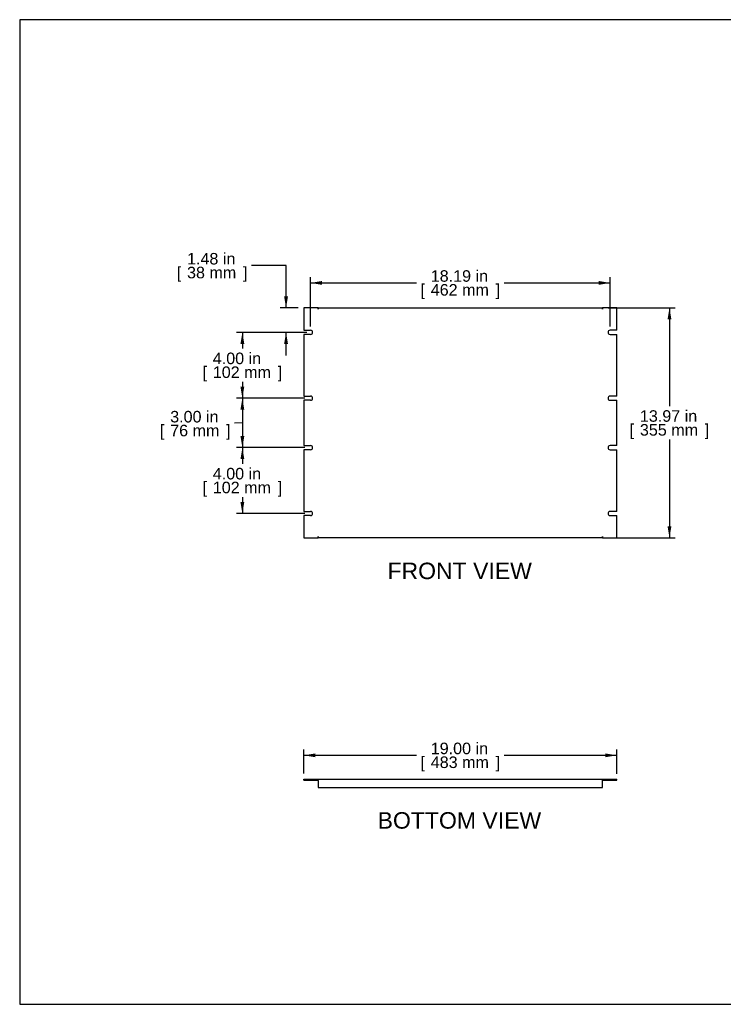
# Model space of a CAD drawing. Header units: inches. Extents: x 0 to 80, y 0 to 59.8.
# Tile 1 of 10: x 0 to 42.7, y 0 to 59.8. Entities that reach past the tile are written whole.
import ezdxf
from ezdxf.enums import TextEntityAlignment as Align

# ---------------------------------------------------------------- set-up
doc = ezdxf.new("R2010")
doc.units = ezdxf.units.IN
doc.header["$MEASUREMENT"] = 0
doc.layers.add('COM41797', color=7, linetype='Continuous')
doc.layers.add('Default', color=7, linetype='Continuous')
doc.styles.add('SEACAD_Arial', font='arial.ttf')
doc.dimstyles.new('WEB', dxfattribs={"dimtxt": 0.7, "dimasz": 0.7, "dimexe": 0.35, "dimexo": 0.35, "dimgap": 0.35, "dimtad": 0, "dimtih": 1, "dimtoh": 1, "dimzin": 4, "dimdsep": 46, "dimtxsty": 'SEACAD_Arial', "dimblk1": '_SE_FILLED', "dimblk2": '_SE_FILLED', "dimsah": 1, "dimcen": 0.35, "dimadec": 0, "dimazin": 0, "dimtfac": 1, "dimtofl": 0, "dimtmove": 0, "dimatfit": 3, "dimfxl": 1, "dimtolj": 1, "dimtzin": 4, "dimarcsym": 0})

# ---------------------------------------------------------------- blocks, each defined once
blk = doc.blocks.new('SE2')
at = {"layer": 'COM41797', "color": 7, "linetype": 'Continuous'}
for p, q in [((17.255, 42.284), (17.255, 40.925)), ((18.13, 42.284), (17.255, 42.284)), ((18.13, 42.198), (18.13, 42.284)), ((18.13, 42.284), (35.38, 42.284)), ((18.13, 42.284), (18.13, 42.198)), ((18.13, 42.198), (18.13, 42.198)), ((36.255, 42.284), (35.38, 42.284)), ((35.38, 42.198), (35.38, 42.284)), ((35.38, 42.284), (35.38, 42.198)), ((35.38, 42.198), (35.38, 42.198)), ((36.255, 40.925), (36.255, 42.284)), ((17.255, 40.925), (17.661, 40.925)), ((17.255, 40.675), (17.255, 36.925)), ((17.661, 40.675), (17.255, 40.675)), ((36.255, 40.925), (35.849, 40.925)), ((35.849, 40.675), (36.255, 40.675)), ((36.255, 36.925), (36.255, 40.675)), ((17.255, 36.925), (17.661, 36.925)), ((17.255, 36.675), (17.255, 33.925)), ((17.661, 36.675), (17.255, 36.675)), ((36.255, 36.925), (35.849, 36.925)), ((35.849, 36.675), (36.255, 36.675)), ((36.255, 33.925), (36.255, 36.675)), ((17.255, 33.925), (17.661, 33.925)), ((17.255, 33.675), (17.255, 29.925)), ((17.661, 33.675), (17.255, 33.675)), ((36.255, 33.925), (35.849, 33.925)), ((35.849, 33.675), (36.255, 33.675)), ((36.255, 29.925), (36.255, 33.675)), ((17.255, 29.925), (17.661, 29.925)), ((36.255, 29.925), (35.849, 29.925)), ((17.255, 29.675), (17.255, 28.316)), ((17.661, 29.675), (17.255, 29.675)), ((35.849, 29.675), (36.255, 29.675)), ((36.255, 28.316), (36.255, 29.675)), ((17.255, 28.316), (18.13, 28.316)), ((18.13, 28.402), (18.13, 28.316)), ((18.13, 28.402), (18.13, 28.402)), ((18.13, 28.316), (18.13, 28.402)), ((35.38, 28.316), (18.13, 28.316)), ((35.38, 28.402), (35.38, 28.402)), ((35.38, 28.402), (35.38, 28.316)), ((35.38, 28.316), (35.38, 28.402)), ((35.38, 28.316), (36.255, 28.316))]:
    blk.add_line(p, q, dxfattribs=at)
for centre, start, end in [((17.661, 40.8), 270, 90), ((35.849, 40.8), 90, 270), ((17.661, 36.8), 270, 90), ((35.849, 36.8), 90, 270), ((17.661, 33.8), 270, 90), ((35.849, 33.8), 90, 270), ((17.661, 29.8), 270, 90), ((35.849, 29.8), 90, 270)]:
    blk.add_arc(centre, 0.125, start, end, dxfattribs=at)
blk = doc.blocks.new('SE3')
at = {"layer": 'COM41797', "color": 7, "linetype": 'Continuous'}
for p, q in [((17.255, 13.666), (18.13, 13.666)), ((17.255, 13.609), (17.255, 13.666)), ((17.255, 13.609), (18.13, 13.609)), ((18.13, 13.609), (18.13, 13.666)), ((18.13, 13.666), (18.13, 13.666)), ((18.13, 13.58), (18.13, 13.666)), ((18.13, 13.666), (35.38, 13.666)), ((18.13, 13.609), (18.13, 13.609)), ((18.13, 13.58), (18.13, 13.166)), ((18.13, 13.166), (35.38, 13.166)), ((35.38, 13.666), (35.38, 13.666)), ((35.38, 13.666), (36.255, 13.666)), ((35.38, 13.609), (35.38, 13.666)), ((35.38, 13.58), (35.38, 13.666)), ((35.38, 13.609), (35.38, 13.609)), ((35.38, 13.609), (36.255, 13.609)), ((35.38, 13.166), (35.38, 13.58)), ((36.255, 13.609), (36.255, 13.666))]:
    blk.add_line(p, q, dxfattribs=at)
blk = doc.blocks.new('DMBLK109')
at = {"layer": 'Default', "linetype": 'Continuous', "transparency": 16777216}
for points in [[(18.361, 43.918), (17.661, 43.801), (18.361, 43.685)], [(35.149, 43.918), (35.149, 43.685), (35.849, 43.801)]]:
    blk.add_hatch(color=7, dxfattribs=at).paths.add_polyline_path(points)
at = {"layer": 'Default', "color": 7, "linetype": 'Continuous', "transparency": 16777216}
for p, q in [((17.661, 41.15), (17.661, 44.151)), ((17.661, 43.801), (24.09, 43.801)), ((29.419, 43.801), (35.849, 43.801)), ((35.849, 41.15), (35.849, 44.151))]:
    blk.add_line(p, q, dxfattribs=at)
at = {"layer": 'Default', "color": 7, "linetype": 'Continuous', "transparency": 16777216, "style": 'SEACAD_Arial'}
for s, p in [('18.19 in', (24.959, 44.571)), ('[', (24.335, 43.731)), ('462 mm', (24.959, 43.731)), (']', (28.9, 43.731))]:
    blk.add_text(s, height=0.7, dxfattribs=at).set_placement(p, align=Align.TOP_LEFT)
blk = doc.blocks.new('_SE_FILLED')
at = {"color": 0}
blk.add_line((0, 0), (-1, 0), dxfattribs=at)
blk.add_solid([(0, 0), (-1, -0.1665), (-1, 0.1665), (0, 0)], dxfattribs=at)
blk = doc.blocks.new('DMBLK110')
at = {"layer": 'Default', "linetype": 'Continuous', "transparency": 16777216}
for points in [[(13.404, 40.1), (13.638, 40.1), (13.521, 40.8)], [(13.404, 37.5), (13.521, 36.8), (13.638, 37.5)]]:
    blk.add_hatch(color=7, dxfattribs=at).paths.add_polyline_path(points)
at = {"layer": 'Default', "color": 7, "linetype": 'Continuous', "transparency": 16777216}
for p, q in [((17.311, 40.8), (13.171, 40.8)), ((13.521, 40.8), (13.521, 39.815)), ((13.521, 37.785), (13.521, 36.8)), ((17.311, 36.8), (13.171, 36.8))]:
    blk.add_line(p, q, dxfattribs=at)
at = {"layer": 'Default', "color": 7, "linetype": 'Continuous', "transparency": 16777216, "style": 'SEACAD_Arial'}
for s, p in [('4.00 in', (11.725, 39.57)), ('[', (11.102, 38.73)), ('102 mm', (11.725, 38.73)), (']', (15.667, 38.73))]:
    blk.add_text(s, height=0.7, dxfattribs=at).set_placement(p, align=Align.TOP_LEFT)
blk = doc.blocks.new('DMBLK111')
at = {"layer": 'Default', "linetype": 'Continuous', "transparency": 16777216}
for points in [[(13.404, 36.1), (13.638, 36.1), (13.521, 36.8)], [(13.404, 34.5), (13.521, 33.8), (13.638, 34.5)]]:
    blk.add_hatch(color=7, dxfattribs=at).paths.add_polyline_path(points)
at = {"layer": 'Default', "color": 7, "linetype": 'Continuous', "transparency": 16777216}
for p, q in [((17.311, 36.8), (13.171, 36.8)), ((13.521, 36.8), (13.521, 33.8)), ((13.521, 35.3), (13.05, 35.293)), ((17.311, 33.8), (13.171, 33.8))]:
    blk.add_line(p, q, dxfattribs=at)
at = {"layer": 'Default', "color": 7, "linetype": 'Continuous', "transparency": 16777216, "style": 'SEACAD_Arial'}
for s, p in [('3.00 in', (9.138, 36.029)), ('[', (8.514, 35.189)), ('76 mm', (9.138, 35.189)), (']', (12.531, 35.189))]:
    blk.add_text(s, height=0.7, dxfattribs=at).set_placement(p, align=Align.TOP_LEFT)
blk = doc.blocks.new('DMBLK112')
at = {"layer": 'Default', "linetype": 'Continuous', "transparency": 16777216}
for points in [[(13.404, 33.1), (13.638, 33.1), (13.521, 33.8)], [(13.404, 30.5), (13.521, 29.8), (13.638, 30.5)]]:
    blk.add_hatch(color=7, dxfattribs=at).paths.add_polyline_path(points)
at = {"layer": 'Default', "color": 7, "linetype": 'Continuous', "transparency": 16777216}
for p, q in [((17.311, 33.8), (13.171, 33.8)), ((13.521, 33.8), (13.521, 32.815)), ((13.521, 30.785), (13.521, 29.8)), ((17.311, 29.8), (13.171, 29.8))]:
    blk.add_line(p, q, dxfattribs=at)
at = {"layer": 'Default', "color": 7, "linetype": 'Continuous', "transparency": 16777216, "style": 'SEACAD_Arial'}
for s, p in [('4.00 in', (11.725, 32.57)), ('[', (11.102, 31.73)), ('102 mm', (11.725, 31.73)), (']', (15.667, 31.73))]:
    blk.add_text(s, height=0.7, dxfattribs=at).set_placement(p, align=Align.TOP_LEFT)
blk = doc.blocks.new('DMBLK113')
at = {"layer": 'Default', "linetype": 'Continuous', "transparency": 16777216}
for points in [[(16.057, 42.984), (16.174, 42.284), (16.29, 42.984)], [(16.057, 40.1), (16.29, 40.1), (16.174, 40.8)]]:
    blk.add_hatch(color=7, dxfattribs=at).paths.add_polyline_path(points)
at = {"layer": 'Default', "color": 7, "linetype": 'Continuous', "transparency": 16777216}
for p, q in [((16.174, 44.849), (14.074, 44.849)), ((16.174, 42.284), (16.174, 44.849)), ((16.905, 42.284), (15.824, 42.284)), ((17.436, 40.8), (15.824, 40.8)), ((16.174, 39.4), (16.174, 40.8))]:
    blk.add_line(p, q, dxfattribs=at)
at = {"layer": 'Default', "color": 7, "linetype": 'Continuous', "transparency": 16777216, "style": 'SEACAD_Arial'}
for s, p in [('1.48 in', (10.161, 45.619)), ('[', (9.537, 44.779)), ('38 mm', (10.161, 44.779)), (']', (13.555, 44.779))]:
    blk.add_text(s, height=0.7, dxfattribs=at).set_placement(p, align=Align.TOP_LEFT)
blk = doc.blocks.new('DMBLK114')
at = {"layer": 'Default', "linetype": 'Continuous', "transparency": 16777216}
for points in [[(39.571, 41.584), (39.454, 42.284), (39.338, 41.584)], [(39.571, 29.016), (39.338, 29.016), (39.454, 28.316)]]:
    blk.add_hatch(color=7, dxfattribs=at).paths.add_polyline_path(points)
at = {"layer": 'Default', "color": 7, "linetype": 'Continuous', "transparency": 16777216}
for p, q in [((35.73, 42.284), (39.804, 42.284)), ((39.454, 42.284), (39.454, 36.315)), ((39.454, 34.285), (39.454, 28.316)), ((35.73, 28.316), (39.804, 28.316))]:
    blk.add_line(p, q, dxfattribs=at)
at = {"layer": 'Default', "color": 7, "linetype": 'Continuous', "transparency": 16777216, "style": 'SEACAD_Arial'}
for s, p in [('13.97 in', (37.659, 36.07)), ('[', (37.035, 35.23)), (']', (41.6, 35.23)), ('355 mm', (37.659, 35.23))]:
    blk.add_text(s, height=0.7, dxfattribs=at).set_placement(p, align=Align.TOP_LEFT)
blk = doc.blocks.new('DMBLK115')
at = {"layer": 'Default', "linetype": 'Continuous', "transparency": 16777216}
for points in [[(17.955, 15.233), (17.255, 15.117), (17.955, 15)], [(35.555, 15.233), (35.555, 15), (36.255, 15.117)]]:
    blk.add_hatch(color=7, dxfattribs=at).paths.add_polyline_path(points)
at = {"layer": 'Default', "color": 7, "linetype": 'Continuous', "transparency": 16777216}
for p, q in [((17.255, 14.016), (17.255, 15.467)), ((17.255, 15.117), (24.09, 15.117)), ((29.419, 15.117), (36.255, 15.117)), ((36.255, 13.988), (36.255, 15.467))]:
    blk.add_line(p, q, dxfattribs=at)
at = {"layer": 'Default', "color": 7, "linetype": 'Continuous', "transparency": 16777216, "style": 'SEACAD_Arial'}
for s, p in [('19.00 in', (24.959, 15.887)), ('[', (24.335, 15.047)), ('483 mm', (24.959, 15.047)), (']', (28.9, 15.047))]:
    blk.add_text(s, height=0.7, dxfattribs=at).set_placement(p, align=Align.TOP_LEFT)

msp = doc.modelspace()

# ---------------------------------------------------------------- linework, layer by layer
at = {"layer": 'Default', "color": 7, "linetype": 'Continuous'}
for p, q in [((80, 59.783), (0, 59.783)), ((0, 59.783), (0, 0)), ((0, 0), (80, 0))]:
    msp.add_line(p, q, dxfattribs=at)

# ---------------------------------------------------------------- block references
at = {"layer": 'Default'}
for name in ['SE2', 'SE3']:
    msp.add_blockref(name, (0, 0), dxfattribs=at)

# ---------------------------------------------------------------- texts
at = {"layer": 'Default', "color": 7, "linetype": 'Continuous', "style": 'SEACAD_Arial'}
for s, p in [('FRONT VIEW', (22.331, 26.816)), ('BOTTOM VIEW', (21.733, 11.666))]:
    msp.add_text(s, height=1, dxfattribs=at).set_placement(p, align=Align.TOP_LEFT)

# ---------------------------------------------------------------- dimensions: what is measured, and where the dimension line sits
at = {"layer": 'Default', "color": 7, "linetype": 'Continuous'}
for base, p1, p2, angle, picture, middle, dimtype in [((16.174, 42.284), (17.786, 40.8), (17.255, 42.284), 90, 'DMBLK113', (14.074, 44.849), 160), ((17.661, 43.801), (17.661, 40.8), (35.849, 40.8), 0, 'DMBLK109', (26.755, 43.801), 161), ((39.454, 42.284), (35.38, 42.284), (35.38, 28.316), 270, 'DMBLK114', (39.454, 35.3), 161), ((13.521, 40.8), (17.661, 40.8), (17.661, 36.8), 270, 'DMBLK110', (13.521, 38.8), 161), ((13.521, 36.8), (17.661, 36.8), (17.661, 33.8), 270, 'DMBLK111', (10.659, 35.259), 161), ((13.521, 33.8), (17.661, 33.8), (17.661, 29.8), 270, 'DMBLK112', (13.521, 31.8), 161), ((17.255, 15.117), (17.255, 13.666), (36.255, 13.638), 359.91406, 'DMBLK115', (26.755, 15.117), 161)]:
    dim = msp.add_linear_dim(base=base, p1=p1, p2=p2, angle=angle, text='\\A1;<>', dimstyle='WEB', override={"dimpost": '\\X'}, dxfattribs=at)
    dim.commit()
    dim.dimension.update_dxf_attribs({"geometry": picture, "text_midpoint": middle, "dimtype": dimtype})

doc.saveas('drawing.dxf')
